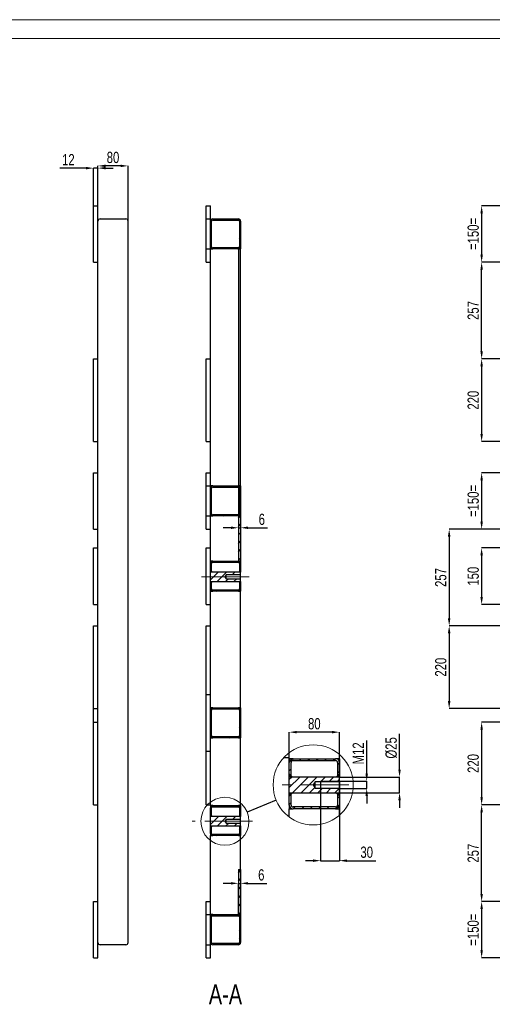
# Model space of a CAD drawing. Header units: millimetres. Extents: x 0 to 841, y 0 to 594.
# Tile 22 of 25: x 293 to 419, y 332 to 594. Entities that reach past the tile are written whole.
import ezdxf

# ---------------------------------------------------------------- set-up
doc = ezdxf.new("R2010")
doc.units = ezdxf.units.MM
doc.header["$PDSIZE"] = -1
doc.linetypes.add('CENTERX2', pattern=[20.32, 12.7, -2.54, 2.54, -2.54])
for name, color, linetype in [('COTES', 1, 'Continuous'), ('NOTES', 6, 'Continuous'), ('TRAIT-FINS', 9, 'Continuous'), ('TRAIT-MIXTES', 3, 'CENTERX2')]:
    doc.layers.add(name, color=color, linetype=linetype)
doc.layers.add('TRAIT-FORT', color=4, linetype='Continuous', lineweight=25)
doc.styles.add('SLDTEXTSTYLE0', font='TXT', dxfattribs={"width": 0.75})
doc.dimstyles.new('SLDDIMSTYLE12', dxfattribs={"dimtxt": 3, "dimasz": 2, "dimexe": 0, "dimexo": 0.0625, "dimgap": 0.75, "dimtad": 1, "dimdec": 0, "dimlfac": 6, "dimrnd": 1e-09, "dimzin": 12, "dimdsep": 46, "dimtxsty": 'SLDTEXTSTYLE0', "dimsah": 1, "dimcen": 0.09, "dimadec": 0, "dimazin": 3, "dimtfac": 1, "dimtdec": 0, "dimtofl": 0, "dimtmove": 0, "dimatfit": 3, "dimfxl": 1, "dimfrac": 2, "dimtolj": 1, "dimtzin": 12, "dimarcsym": 0})
doc.dimstyles.new('SLDDIMSTYLE13', dxfattribs={"dimtxt": 3, "dimasz": 2, "dimexe": 0, "dimexo": 0.0625, "dimgap": 0.75, "dimtad": 1, "dimdec": 0, "dimlfac": 6, "dimrnd": 1e-09, "dimzin": 12, "dimdsep": 46, "dimtxsty": 'SLDTEXTSTYLE0', "dimsah": 1, "dimcen": 0.09, "dimadec": 0, "dimazin": 3, "dimtfac": 1, "dimtdec": 0, "dimtmove": 0, "dimatfit": 0, "dimfxl": 1, "dimfrac": 2, "dimtolj": 1, "dimtzin": 12, "dimarcsym": 0})
doc.dimstyles.new('SLDDIMSTYLE2', dxfattribs={"dimtxt": 3, "dimasz": 2, "dimexe": 0, "dimexo": 0.0625, "dimgap": 0.75, "dimtad": 1, "dimdec": 0, "dimlfac": 10, "dimrnd": 1e-09, "dimzin": 12, "dimdsep": 46, "dimtxsty": 'SLDTEXTSTYLE0', "dimsah": 1, "dimcen": 0.09, "dimadec": 0, "dimazin": 3, "dimtfac": 1, "dimtdec": 0, "dimtofl": 0, "dimtmove": 0, "dimatfit": 3, "dimfxl": 1, "dimfrac": 2, "dimtolj": 1, "dimtzin": 12, "dimarcsym": 0})
doc.dimstyles.new('SLDDIMSTYLE3', dxfattribs={"dimtxt": 3, "dimasz": 2, "dimexe": 0, "dimexo": 0.0625, "dimgap": 0.75, "dimtad": 1, "dimdec": 0, "dimlfac": 10, "dimrnd": 1e-09, "dimzin": 12, "dimdsep": 46, "dimtxsty": 'SLDTEXTSTYLE0', "dimsah": 1, "dimcen": 0.09, "dimadec": 0, "dimazin": 3, "dimtfac": 1, "dimtdec": 0, "dimtmove": 0, "dimatfit": 0, "dimfxl": 1, "dimfrac": 2, "dimtolj": 1, "dimtzin": 12, "dimarcsym": 0})
doc.dimstyles.new('SLDDIMSTYLE9', dxfattribs={"dimtxt": 0.18, "dimasz": 2, "dimexe": 0, "dimexo": 0.0625, "dimgap": 0, "dimtad": 0, "dimtih": 1, "dimtoh": 1, "dimdec": 0, "dimrnd": 1e-09, "dimzin": 0, "dimdsep": 46, "dimtxsty": 'Standard', "dimblk1": 'NONE', "dimblk2": 'NONE', "dimsah": 1, "dimcen": 0.09, "dimadec": 0, "dimazin": 0, "dimtfac": 2, "dimtdec": 0, "dimtofl": 0, "dimtmove": 0, "dimatfit": 3, "dimldrblk": 'NONE', "dimfxl": 1, "dimfrac": 2, "dimtolj": 1, "dimtzin": 0, "dimarcsym": 0})

# ---------------------------------------------------------------- blocks, each defined once
blk = doc.blocks.new('_D_10')
at = {"layer": 'COTES', "color": 0, "lineweight": -2, "transparency": 16777216}
for p, q in [((452.12, 544.53), (416.18, 544.53)), ((416.18, 542.53), (416.18, 531.53)), ((452.12, 529.53), (416.18, 529.53))]:
    blk.add_line(p, q, dxfattribs=at)
at = {"layer": 'COTES', "color": 0, "transparency": 16777216}
for points in [[(415.85, 542.53), (416.52, 542.53), (416.18, 544.53)], [(415.85, 531.53), (416.52, 531.53), (416.18, 529.53)]]:
    blk.add_solid(points, dxfattribs=at)
at = {"layer": 'Defpoints', "color": 0, "transparency": 16777216}
for p in [(452.18, 544.53), (416.18, 529.53), (452.18, 529.53)]:
    blk.add_point(p, dxfattribs=at)
at = {"layer": 'COTES', "color": 0, "transparency": 16777216, "insert": (412.43, 537.03), "char_height": 3, "attachment_point": 2, "rotation": 90, "style": 'SLDTEXTSTYLE0'}
blk.add_mtext('\\A1;=150=', dxfattribs=at)
blk = doc.blocks.new('_D_11')
at = {"layer": 'COTES', "color": 0, "lineweight": -2, "transparency": 16777216}
for p, q in [((452.12, 529.53), (416.18, 529.53)), ((416.18, 505.83), (416.18, 527.53)), ((455.62, 503.83), (416.18, 503.83))]:
    blk.add_line(p, q, dxfattribs=at)
at = {"layer": 'COTES', "color": 0, "transparency": 16777216}
for points in [[(415.85, 527.53), (416.52, 527.53), (416.18, 529.53)], [(415.85, 505.83), (416.52, 505.83), (416.18, 503.83)]]:
    blk.add_solid(points, dxfattribs=at)
at = {"layer": 'Defpoints', "color": 0, "transparency": 16777216}
for p in [(416.18, 529.53), (452.18, 529.53), (455.68, 503.83)]:
    blk.add_point(p, dxfattribs=at)
at = {"layer": 'COTES', "color": 0, "transparency": 16777216, "insert": (412.43, 516.68), "char_height": 3, "attachment_point": 2, "rotation": 90, "style": 'SLDTEXTSTYLE0'}
blk.add_mtext('\\A1;257', dxfattribs=at)
blk = doc.blocks.new('_D_12')
at = {"layer": 'COTES', "color": 0, "lineweight": -2, "transparency": 16777216}
for p, q in [((455.62, 503.83), (416.18, 503.83)), ((416.18, 501.83), (416.18, 483.83)), ((455.62, 481.83), (416.18, 481.83))]:
    blk.add_line(p, q, dxfattribs=at)
at = {"layer": 'COTES', "color": 0, "transparency": 16777216}
for points in [[(415.85, 501.83), (416.52, 501.83), (416.18, 503.83)], [(415.85, 483.83), (416.52, 483.83), (416.18, 481.83)]]:
    blk.add_solid(points, dxfattribs=at)
at = {"layer": 'Defpoints', "color": 0, "transparency": 16777216}
for p in [(455.68, 503.83), (416.18, 481.83), (455.68, 481.83)]:
    blk.add_point(p, dxfattribs=at)
at = {"layer": 'COTES', "color": 0, "transparency": 16777216, "insert": (412.43, 492.83), "char_height": 3, "attachment_point": 2, "rotation": 90, "style": 'SLDTEXTSTYLE0'}
blk.add_mtext('\\A1;220', dxfattribs=at)
blk = doc.blocks.new('_D_13')
at = {"layer": 'COTES', "color": 0, "lineweight": -2, "transparency": 16777216}
for p, q in [((621.12, 359.53), (416.18, 359.53)), ((416.18, 357.53), (416.18, 346.53)), ((621.12, 344.53), (416.18, 344.53))]:
    blk.add_line(p, q, dxfattribs=at)
at = {"layer": 'COTES', "color": 0, "transparency": 16777216}
for points in [[(415.85, 357.53), (416.52, 357.53), (416.18, 359.53)], [(415.85, 346.53), (416.52, 346.53), (416.18, 344.53)]]:
    blk.add_solid(points, dxfattribs=at)
at = {"layer": 'Defpoints', "color": 0, "transparency": 16777216}
for p in [(621.18, 359.53), (416.18, 344.53), (621.18, 344.53)]:
    blk.add_point(p, dxfattribs=at)
at = {"layer": 'COTES', "color": 0, "transparency": 16777216, "insert": (412.43, 352.03), "char_height": 3, "attachment_point": 2, "rotation": 90, "style": 'SLDTEXTSTYLE0'}
blk.add_mtext('\\A1;=150=', dxfattribs=at)
blk = doc.blocks.new('_D_14')
at = {"layer": 'COTES', "color": 0, "lineweight": -2, "transparency": 16777216}
for p, q in [((455.62, 407.23), (416.18, 407.23)), ((416.18, 405.23), (416.18, 387.23)), ((455.62, 385.23), (416.18, 385.23))]:
    blk.add_line(p, q, dxfattribs=at)
at = {"layer": 'COTES', "color": 0, "transparency": 16777216}
for points in [[(415.85, 405.23), (416.52, 405.23), (416.18, 407.23)], [(415.85, 387.23), (416.52, 387.23), (416.18, 385.23)]]:
    blk.add_solid(points, dxfattribs=at)
at = {"layer": 'Defpoints', "color": 0, "transparency": 16777216}
for p in [(455.68, 407.23), (416.18, 385.23), (455.68, 385.23)]:
    blk.add_point(p, dxfattribs=at)
at = {"layer": 'COTES', "color": 0, "transparency": 16777216, "insert": (412.43, 396.23), "char_height": 3, "attachment_point": 2, "rotation": 90, "style": 'SLDTEXTSTYLE0'}
blk.add_mtext('\\A1;220', dxfattribs=at)
blk = doc.blocks.new('_D_15')
at = {"layer": 'COTES', "color": 0, "lineweight": -2, "transparency": 16777216}
for p, q in [((455.62, 385.23), (416.18, 385.23)), ((416.18, 361.53), (416.18, 383.23)), ((452.12, 359.53), (416.18, 359.53))]:
    blk.add_line(p, q, dxfattribs=at)
at = {"layer": 'COTES', "color": 0, "transparency": 16777216}
for points in [[(415.85, 383.23), (416.52, 383.23), (416.18, 385.23)], [(415.85, 361.53), (416.52, 361.53), (416.18, 359.53)]]:
    blk.add_solid(points, dxfattribs=at)
at = {"layer": 'Defpoints', "color": 0, "transparency": 16777216}
for p in [(416.18, 385.23), (455.68, 385.23), (452.18, 359.53)]:
    blk.add_point(p, dxfattribs=at)
at = {"layer": 'COTES', "color": 0, "transparency": 16777216, "insert": (412.43, 372.38), "char_height": 3, "attachment_point": 2, "rotation": 90, "style": 'SLDTEXTSTYLE0'}
blk.add_mtext('\\A1;257', dxfattribs=at)
blk = doc.blocks.new('_D_21')
at = {"layer": 'COTES', "color": 0, "lineweight": -2, "transparency": 16777216}
for p, q in [((621.12, 473.53), (416.18, 473.53)), ((416.18, 471.53), (416.18, 460.53)), ((621.12, 458.53), (416.18, 458.53))]:
    blk.add_line(p, q, dxfattribs=at)
at = {"layer": 'COTES', "color": 0, "transparency": 16777216}
for points in [[(415.85, 471.53), (416.52, 471.53), (416.18, 473.53)], [(415.85, 460.53), (416.52, 460.53), (416.18, 458.53)]]:
    blk.add_solid(points, dxfattribs=at)
at = {"layer": 'Defpoints', "color": 0, "transparency": 16777216}
for p in [(621.18, 473.53), (416.18, 458.53), (621.18, 458.53)]:
    blk.add_point(p, dxfattribs=at)
at = {"layer": 'COTES', "color": 0, "transparency": 16777216, "insert": (412.43, 466.03), "char_height": 3, "attachment_point": 2, "rotation": 90, "style": 'SLDTEXTSTYLE0'}
blk.add_mtext('\\A1;=150=', dxfattribs=at)
blk = doc.blocks.new('_D_22')
at = {"layer": 'COTES', "color": 0, "lineweight": -2, "transparency": 16777216}
for p, q in [((596.12, 453.53), (416.18, 453.53)), ((416.18, 451.53), (416.18, 440.53)), ((596.12, 438.53), (416.18, 438.53))]:
    blk.add_line(p, q, dxfattribs=at)
at = {"layer": 'COTES', "color": 0, "transparency": 16777216}
for points in [[(415.85, 451.53), (416.52, 451.53), (416.18, 453.53)], [(415.85, 440.53), (416.52, 440.53), (416.18, 438.53)]]:
    blk.add_solid(points, dxfattribs=at)
at = {"layer": 'Defpoints', "color": 0, "transparency": 16777216}
for p in [(596.18, 453.53), (416.18, 438.53), (596.18, 438.53)]:
    blk.add_point(p, dxfattribs=at)
at = {"layer": 'COTES', "color": 0, "transparency": 16777216, "insert": (412.43, 446.03), "char_height": 3, "attachment_point": 2, "rotation": 90, "style": 'SLDTEXTSTYLE0'}
blk.add_mtext('\\A1;150', dxfattribs=at)
blk = doc.blocks.new('_D_32')
at = {"layer": 'COTES', "color": 0, "lineweight": -2, "transparency": 16777216}
for p, q in [((452.12, 458.53), (407.55, 458.53)), ((407.55, 456.53), (407.55, 434.83)), ((455.62, 432.83), (407.55, 432.83))]:
    blk.add_line(p, q, dxfattribs=at)
at = {"layer": 'COTES', "color": 0, "transparency": 16777216}
for points in [[(407.21, 456.53), (407.88, 456.53), (407.55, 458.53)], [(407.21, 434.83), (407.88, 434.83), (407.55, 432.83)]]:
    blk.add_solid(points, dxfattribs=at)
at = {"layer": 'Defpoints', "color": 0, "transparency": 16777216}
for p in [(452.18, 458.53), (407.55, 432.83), (455.68, 432.83)]:
    blk.add_point(p, dxfattribs=at)
at = {"layer": 'COTES', "color": 0, "transparency": 16777216, "insert": (403.8, 445.68), "char_height": 3, "attachment_point": 2, "rotation": 90, "style": 'SLDTEXTSTYLE0'}
blk.add_mtext('\\A1;257', dxfattribs=at)
blk = doc.blocks.new('_D_33')
at = {"layer": 'COTES', "color": 0, "lineweight": -2, "transparency": 16777216}
for p, q in [((455.62, 432.83), (407.55, 432.83)), ((407.55, 430.83), (407.55, 412.83)), ((455.62, 410.83), (407.55, 410.83))]:
    blk.add_line(p, q, dxfattribs=at)
at = {"layer": 'COTES', "color": 0, "transparency": 16777216}
for points in [[(407.21, 430.83), (407.88, 430.83), (407.55, 432.83)], [(407.21, 412.83), (407.88, 412.83), (407.55, 410.83)]]:
    blk.add_solid(points, dxfattribs=at)
at = {"layer": 'Defpoints', "color": 0, "transparency": 16777216}
for p in [(455.68, 432.83), (407.55, 410.83), (455.68, 410.83)]:
    blk.add_point(p, dxfattribs=at)
at = {"layer": 'COTES', "color": 0, "transparency": 16777216, "insert": (403.8, 421.83), "char_height": 3, "attachment_point": 2, "rotation": 90, "style": 'SLDTEXTSTYLE0'}
blk.add_mtext('\\A1;220', dxfattribs=at)
blk = doc.blocks.new('_D_51')
at = {"layer": 'COTES', "color": 0, "lineweight": -2, "transparency": 16777216}
for p, q in [((310.93, 554.53), (304, 554.53)), ((312.93, 544.6), (312.93, 554.53)), ((314.13, 554.53), (312.93, 554.53)), ((314.13, 544.6), (314.13, 554.53)), ((316.13, 554.53), (318.13, 554.53))]:
    blk.add_line(p, q, dxfattribs=at)
at = {"layer": 'COTES', "color": 0, "transparency": 16777216}
for points in [[(310.93, 554.87), (310.93, 554.2), (312.93, 554.53)], [(316.13, 554.87), (316.13, 554.2), (314.13, 554.53)]]:
    blk.add_solid(points, dxfattribs=at)
at = {"layer": 'Defpoints', "color": 0, "transparency": 16777216}
for p in [(312.93, 554.53), (312.93, 544.53), (314.13, 544.53)]:
    blk.add_point(p, dxfattribs=at)
at = {"layer": 'COTES', "color": 0, "transparency": 16777216, "insert": (306.25, 558.28), "char_height": 3, "attachment_point": 2, "style": 'SLDTEXTSTYLE0'}
blk.add_mtext('\\A1;12', dxfattribs=at)
blk = doc.blocks.new('_D_52')
at = {"layer": 'COTES', "color": 0, "lineweight": -2, "transparency": 16777216}
for p, q in [((314.13, 544.6), (314.13, 555.13)), ((320.13, 555.13), (316.13, 555.13)), ((322.13, 540.5), (322.13, 555.13))]:
    blk.add_line(p, q, dxfattribs=at)
at = {"layer": 'COTES', "color": 0, "transparency": 16777216}
for points in [[(316.13, 555.46), (316.13, 554.79), (314.13, 555.13)], [(320.13, 555.46), (320.13, 554.79), (322.13, 555.13)]]:
    blk.add_solid(points, dxfattribs=at)
at = {"layer": 'Defpoints', "color": 0, "transparency": 16777216}
for p in [(314.13, 555.13), (314.13, 544.53), (322.13, 540.43)]:
    blk.add_point(p, dxfattribs=at)
at = {"layer": 'COTES', "color": 0, "transparency": 16777216, "insert": (318.13, 558.88), "char_height": 3, "attachment_point": 2, "style": 'SLDTEXTSTYLE0'}
blk.add_mtext('\\A1;80', dxfattribs=at)
blk = doc.blocks.new('_D_102')
at = {"layer": 'COTES', "color": 0, "lineweight": -2, "transparency": 16777216}
for p, q in [((352.07, 367.97), (352.07, 364.35)), ((349.47, 364.35), (347.47, 364.35)), ((351.47, 356.1), (351.47, 364.35)), ((351.47, 364.35), (352.07, 364.35)), ((354.07, 364.35), (359.07, 364.35))]:
    blk.add_line(p, q, dxfattribs=at)
at = {"layer": 'COTES', "color": 0, "transparency": 16777216}
for points in [[(349.47, 364.68), (349.47, 364.02), (351.47, 364.35)], [(354.07, 364.68), (354.07, 364.02), (352.07, 364.35)]]:
    blk.add_solid(points, dxfattribs=at)
at = {"layer": 'Defpoints', "color": 0, "transparency": 16777216}
for p in [(352.07, 368.03), (352.07, 364.35), (351.47, 356.03)]:
    blk.add_point(p, dxfattribs=at)
at = {"layer": 'COTES', "color": 0, "transparency": 16777216, "insert": (357.57, 368.1), "char_height": 3, "attachment_point": 2, "style": 'SLDTEXTSTYLE0'}
blk.add_mtext('\\A1;6', dxfattribs=at)
blk = doc.blocks.new('_D_103')
at = {"layer": 'COTES', "color": 0, "lineweight": -2, "transparency": 16777216}
for p, q in [((351.47, 532.97), (351.47, 458.9)), ((352.07, 461.97), (352.07, 458.9)), ((349.47, 458.9), (347.47, 458.9)), ((351.47, 458.9), (352.07, 458.9)), ((354.07, 458.9), (359.21, 458.9))]:
    blk.add_line(p, q, dxfattribs=at)
at = {"layer": 'COTES', "color": 0, "transparency": 16777216}
for points in [[(349.47, 459.24), (349.47, 458.57), (351.47, 458.9)], [(354.07, 459.24), (354.07, 458.57), (352.07, 458.9)]]:
    blk.add_solid(points, dxfattribs=at)
at = {"layer": 'Defpoints', "color": 0, "transparency": 16777216}
for p in [(351.47, 533.03), (352.07, 462.03), (352.07, 458.9)]:
    blk.add_point(p, dxfattribs=at)
at = {"layer": 'COTES', "color": 0, "transparency": 16777216, "insert": (357.71, 462.65), "char_height": 3, "attachment_point": 2, "style": 'SLDTEXTSTYLE0'}
blk.add_mtext('\\A1;6', dxfattribs=at)
blk = doc.blocks.new('_None')
blk = doc.blocks.new('SW_HATCH_0')
at = {"layer": 'TRAIT-FINS', "color": 0}
for p, q in [((0, 8.98), (0.95, 9.93)), ((2.69, 9.43), (3.19, 9.93)), ((4.94, 9.43), (5.44, 9.93)), ((7.18, 9.43), (7.68, 9.93)), ((9.43, 9.43), (9.93, 9.93)), ((11.67, 9.43), (12.17, 9.93)), ((12.83, 8.34), (13.33, 8.84)), ((0, 6.74), (0.5, 7.24)), ((12.83, 6.1), (13.33, 6.6)), ((0, 4.49), (0.56, 5.05)), ((0, 2.25), (2.8, 5.05)), ((0.88, 0.88), (5.05, 5.05)), ((3.13, 0.88), (7.29, 5.05)), ((8.3, 3.81), (9.54, 5.05)), ((10.55, 3.81), (11.78, 5.05)), ((12.79, 3.81), (13.33, 4.35)), ((0, 0), (0.5, 0.5)), ((5.37, 0.88), (6.77, 2.28)), ((7.62, 0.88), (8.85, 2.11)), ((9.86, 0.88), (11.09, 2.11)), ((12.11, 0.88), (13.33, 2.11)), ((0, -2.25), (0.5, -1.75)), ((12.31, -3.41), (13.33, -2.38)), ((12.83, -0.64), (13.33, -0.14)), ((1.08, -3.41), (1.58, -2.91)), ((3.33, -3.41), (3.83, -2.91)), ((5.57, -3.41), (6.07, -2.91)), ((7.82, -3.41), (8.32, -2.91)), ((10.06, -3.41), (10.56, -2.91))]:
    blk.add_line(p, q, dxfattribs=at)
blk = doc.blocks.new('_D_126')
at = {"layer": 'COTES', "color": 0, "lineweight": -2, "transparency": 16777216}
for p, q in [((365.02, 392.68), (365.02, 404.55)), ((376.35, 404.55), (367.02, 404.55)), ((378.35, 392.68), (378.35, 404.55))]:
    blk.add_line(p, q, dxfattribs=at)
at = {"layer": 'COTES', "color": 0, "transparency": 16777216}
for points in [[(367.02, 404.89), (367.02, 404.22), (365.02, 404.55)], [(376.35, 404.89), (376.35, 404.22), (378.35, 404.55)]]:
    blk.add_solid(points, dxfattribs=at)
at = {"layer": 'Defpoints', "color": 0, "transparency": 16777216}
for p in [(365.02, 404.55), (365.02, 392.62), (378.35, 392.62)]:
    blk.add_point(p, dxfattribs=at)
at = {"layer": 'COTES', "color": 0, "transparency": 16777216, "insert": (371.68, 408.3), "char_height": 3, "attachment_point": 2, "style": 'SLDTEXTSTYLE0'}
blk.add_mtext('\\A1;80', dxfattribs=at)
blk = doc.blocks.new('_D_127')
at = {"layer": 'COTES', "color": 0, "lineweight": -2, "transparency": 16777216}
for p, q in [((394.35, 394.62), (394.35, 404.12)), ((378.41, 392.62), (394.35, 392.62)), ((394.35, 388.45), (394.35, 392.62)), ((378.41, 388.45), (394.35, 388.45)), ((394.35, 386.45), (394.35, 384.45))]:
    blk.add_line(p, q, dxfattribs=at)
at = {"layer": 'COTES', "color": 0, "transparency": 16777216}
for points in [[(394.02, 394.62), (394.68, 394.62), (394.35, 392.62)], [(394.02, 386.45), (394.68, 386.45), (394.35, 388.45)]]:
    blk.add_solid(points, dxfattribs=at)
at = {"layer": 'Defpoints', "color": 0, "transparency": 16777216}
for p in [(378.35, 392.62), (378.35, 388.45), (394.35, 388.45)]:
    blk.add_point(p, dxfattribs=at)
at = {"layer": 'COTES', "color": 0, "transparency": 16777216, "insert": (390.6, 400.37), "char_height": 3, "attachment_point": 2, "rotation": 90, "style": 'SLDTEXTSTYLE0'}
blk.add_mtext('\\A1;%%c25', dxfattribs=at)
blk = doc.blocks.new('_D_128')
at = {"layer": 'COTES', "color": 0, "lineweight": -2, "transparency": 16777216}
for p, q in [((385.61, 393.54), (385.61, 402.29)), ((378.41, 391.54), (385.61, 391.54)), ((385.61, 389.54), (385.61, 391.54)), ((378.41, 389.54), (385.61, 389.54)), ((385.61, 387.54), (385.61, 385.54))]:
    blk.add_line(p, q, dxfattribs=at)
at = {"layer": 'COTES', "color": 0, "transparency": 16777216}
for points in [[(385.27, 393.54), (385.94, 393.54), (385.61, 391.54)], [(385.27, 387.54), (385.94, 387.54), (385.61, 389.54)]]:
    blk.add_solid(points, dxfattribs=at)
at = {"layer": 'Defpoints', "color": 0, "transparency": 16777216}
for p in [(378.35, 391.54), (385.61, 391.54), (378.35, 389.54)]:
    blk.add_point(p, dxfattribs=at)
at = {"layer": 'COTES', "color": 0, "transparency": 16777216, "insert": (381.86, 398.91), "char_height": 3, "attachment_point": 2, "rotation": 90, "style": 'SLDTEXTSTYLE0'}
blk.add_mtext('\\A1;M12', dxfattribs=at)
blk = doc.blocks.new('_D_129')
at = {"layer": 'COTES', "color": 0, "lineweight": -2, "transparency": 16777216}
for p, q in [((373.35, 391.47), (373.35, 370.38)), ((378.35, 391.47), (378.35, 370.38)), ((371.35, 370.38), (369.35, 370.38)), ((373.35, 370.38), (378.35, 370.38)), ((380.35, 370.38), (388.04, 370.38))]:
    blk.add_line(p, q, dxfattribs=at)
at = {"layer": 'COTES', "color": 0, "transparency": 16777216}
for points in [[(371.35, 370.71), (371.35, 370.04), (373.35, 370.38)], [(380.35, 370.71), (380.35, 370.04), (378.35, 370.38)]]:
    blk.add_solid(points, dxfattribs=at)
at = {"layer": 'Defpoints', "color": 0, "transparency": 16777216}
for p in [(373.35, 391.54), (378.35, 391.54), (373.35, 370.38)]:
    blk.add_point(p, dxfattribs=at)
at = {"layer": 'COTES', "color": 0, "transparency": 16777216, "insert": (385.61, 374.13), "char_height": 3, "attachment_point": 2, "style": 'SLDTEXTSTYLE0'}
blk.add_mtext('\\A1;30', dxfattribs=at)

msp = doc.modelspace()

# ---------------------------------------------------------------- hatches: boundary and pattern name
at = {"layer": 'TRAIT-FINS'}
h = msp.add_hatch(dxfattribs=at)
h.set_pattern_fill('ANSI31', color=256, scale=0.5, angle=3e-322, style=0)
edge = h.paths.add_edge_path(flags=0)
edge.add_line((352.066, 533.633), (352.066, 540.433))
edge.add_arc((351.466, 540.433), 0.6, 0, 90)
edge.add_line((351.466, 541.033), (344.666, 541.033))
edge.add_arc((344.666, 540.433), 0.6, 90, 180)
edge.add_line((344.066, 540.433), (344.066, 533.633))
edge.add_arc((344.666, 533.633), 0.6, 180, 270)
edge.add_line((344.666, 533.033), (351.466, 533.033))
edge.add_arc((351.466, 533.633), 0.6, 270, 360)
edge = h.paths.add_edge_path(flags=0)
edge.add_arc((344.666, 540.433), 0.3, 90, 180, ccw=False)
edge.add_line((344.666, 540.733), (351.466, 540.733))
edge.add_arc((351.466, 540.433), 0.3, 0, 90, ccw=False)
edge.add_line((351.766, 540.433), (351.766, 533.633))
edge.add_arc((351.466, 533.633), 0.3, 270, 360, ccw=False)
edge.add_line((351.466, 533.333), (344.666, 533.333))
edge.add_arc((344.666, 533.633), 0.3, 180, 270, ccw=False)
edge.add_line((344.366, 533.633), (344.366, 540.433))
h = msp.add_hatch(dxfattribs=at)
h.set_pattern_fill('ANSI31', color=256, scale=0.5, angle=3e-322, style=0)
edge = h.paths.add_edge_path(flags=0)
edge.add_line((352.066, 462.633), (352.066, 469.433))
edge.add_arc((351.466, 469.433), 0.6, 0, 90)
edge.add_line((351.466, 470.033), (344.666, 470.033))
edge.add_arc((344.666, 469.433), 0.6, 90, 180)
edge.add_line((344.066, 469.433), (344.066, 462.633))
edge.add_arc((344.666, 462.633), 0.6, 180, 270)
edge.add_line((344.666, 462.033), (351.466, 462.033))
edge.add_arc((351.466, 462.633), 0.6, 270, 360)
edge = h.paths.add_edge_path(flags=0)
edge.add_arc((351.466, 462.633), 0.3, 270, 360, ccw=False)
edge.add_line((351.466, 462.333), (344.666, 462.333))
edge.add_arc((344.666, 462.633), 0.3, 180, 270, ccw=False)
edge.add_line((344.366, 462.633), (344.366, 469.433))
edge.add_arc((344.666, 469.433), 0.3, 90, 180, ccw=False)
edge.add_line((344.666, 469.733), (351.466, 469.733))
edge.add_arc((351.466, 469.433), 0.3, 0, 90, ccw=False)
edge.add_line((351.766, 469.433), (351.766, 462.633))
h = msp.add_hatch(dxfattribs=at)
h.set_pattern_fill('ANSI31', color=256, scale=0.5, angle=3e-322, style=0)
h.paths.add_polyline_path([(352.066, 462.033), (351.466, 462.033), (351.466, 450.033), (352.066, 450.033)], flags=0)
h = msp.add_hatch(dxfattribs=at)
h.set_pattern_fill('ANSI31', color=256, scale=0.5, angle=3e-322, style=0)
edge = h.paths.add_edge_path(flags=0)
edge.add_arc((344.666, 449.433), 0.6, 90, 180)
edge.add_line((344.066, 449.433), (344.066, 447.104))
edge.add_line((344.066, 447.104), (344.366, 447.104))
edge.add_line((344.366, 447.104), (344.366, 449.433))
edge.add_arc((344.666, 449.433), 0.3, 90, 180, ccw=False)
edge.add_line((344.666, 449.733), (351.466, 449.733))
edge.add_arc((351.466, 449.433), 0.3, 0, 90, ccw=False)
edge.add_line((351.766, 449.433), (351.766, 447.104))
edge.add_line((351.766, 447.104), (352.066, 447.104))
edge.add_line((352.066, 447.104), (352.066, 449.433))
edge.add_arc((351.466, 449.433), 0.6, 0, 90)
edge.add_line((351.466, 450.033), (344.666, 450.033))
h = msp.add_hatch(dxfattribs=at)
h.set_pattern_fill('ANSI31', color=256, scale=0.5, angle=3e-322, style=0)
h.paths.add_polyline_path([(352.066, 446.364), (352.066, 447.104), (344.066, 447.104), (344.066, 444.604), (352.066, 444.604), (352.066, 445.344), (348.191, 445.344), (347.884, 445.854), (348.191, 446.364)], flags=0)
h = msp.add_hatch(dxfattribs=at)
h.set_pattern_fill('ANSI31', color=256, scale=0.5, angle=3e-322, style=0)
edge = h.paths.add_edge_path(flags=0)
edge.add_line((351.766, 444.604), (351.766, 442.633))
edge.add_arc((351.466, 442.633), 0.3, 270, 360, ccw=False)
edge.add_line((351.466, 442.333), (344.666, 442.333))
edge.add_arc((344.666, 442.633), 0.3, 180, 270, ccw=False)
edge.add_line((344.366, 442.633), (344.366, 444.604))
edge.add_line((344.366, 444.604), (344.066, 444.604))
edge.add_line((344.066, 444.604), (344.066, 442.633))
edge.add_arc((344.666, 442.633), 0.6, 180, 270)
edge.add_line((344.666, 442.033), (351.466, 442.033))
edge.add_arc((351.466, 442.633), 0.6, 270, 360)
edge.add_line((352.066, 442.633), (352.066, 444.604))
edge.add_line((352.066, 444.604), (351.766, 444.604))
h = msp.add_hatch(dxfattribs=at)
h.set_pattern_fill('ANSI31', color=256, scale=0.5, angle=3e-322, style=0)
edge = h.paths.add_edge_path(flags=0)
edge.add_line((352.066, 403.633), (352.066, 410.433))
edge.add_arc((351.466, 410.433), 0.6, 0, 90)
edge.add_line((351.466, 411.033), (344.666, 411.033))
edge.add_arc((344.666, 410.433), 0.6, 90, 180)
edge.add_line((344.066, 410.433), (344.066, 403.633))
edge.add_arc((344.666, 403.633), 0.6, 180, 270)
edge.add_line((344.666, 403.033), (351.466, 403.033))
edge.add_arc((351.466, 403.633), 0.6, 270, 360)
edge = h.paths.add_edge_path(flags=0)
edge.add_arc((351.466, 403.633), 0.3, 270, 360, ccw=False)
edge.add_line((351.466, 403.333), (344.666, 403.333))
edge.add_arc((344.666, 403.633), 0.3, 180, 270, ccw=False)
edge.add_line((344.366, 403.633), (344.366, 410.433))
edge.add_arc((344.666, 410.433), 0.3, 90, 180, ccw=False)
edge.add_line((344.666, 410.733), (351.466, 410.733))
edge.add_arc((351.466, 410.433), 0.3, 0, 90, ccw=False)
edge.add_line((351.766, 410.433), (351.766, 403.633))
h = msp.add_hatch(dxfattribs=at)
h.set_pattern_fill('ANSI31', color=256, scale=0.5, angle=3e-322, style=0)
edge = h.paths.add_edge_path(flags=0)
edge.add_arc((344.666, 384.433), 0.6, 90, 180)
edge.add_line((344.066, 384.433), (344.066, 382.104))
edge.add_line((344.066, 382.104), (344.366, 382.104))
edge.add_line((344.366, 382.104), (344.366, 384.433))
edge.add_arc((344.666, 384.433), 0.3, 90, 180, ccw=False)
edge.add_line((344.666, 384.733), (351.466, 384.733))
edge.add_arc((351.466, 384.433), 0.3, 0, 90, ccw=False)
edge.add_line((351.766, 384.433), (351.766, 382.104))
edge.add_line((351.766, 382.104), (352.066, 382.104))
edge.add_line((352.066, 382.104), (352.066, 384.433))
edge.add_arc((351.466, 384.433), 0.6, 0, 90)
edge.add_line((351.466, 385.033), (344.666, 385.033))
h = msp.add_hatch(dxfattribs=at)
h.set_pattern_fill('ANSI31', color=256, scale=0.5, angle=3e-322, style=0)
h.paths.add_polyline_path([(352.066, 381.364), (352.066, 382.104), (344.066, 382.104), (344.066, 379.604), (352.066, 379.604), (352.066, 380.344), (348.191, 380.344), (347.884, 380.854), (348.191, 381.364)], flags=0)
h = msp.add_hatch(dxfattribs=at)
h.set_pattern_fill('ANSI31', color=256, scale=0.5, angle=3e-322, style=0)
edge = h.paths.add_edge_path(flags=0)
edge.add_line((351.766, 379.604), (351.766, 377.633))
edge.add_arc((351.466, 377.633), 0.3, 270, 360, ccw=False)
edge.add_line((351.466, 377.333), (344.666, 377.333))
edge.add_arc((344.666, 377.633), 0.3, 180, 270, ccw=False)
edge.add_line((344.366, 377.633), (344.366, 379.604))
edge.add_line((344.366, 379.604), (344.066, 379.604))
edge.add_line((344.066, 379.604), (344.066, 377.633))
edge.add_arc((344.666, 377.633), 0.6, 180, 270)
edge.add_line((344.666, 377.033), (351.466, 377.033))
edge.add_arc((351.466, 377.633), 0.6, 270, 360)
edge.add_line((352.066, 377.633), (352.066, 379.604))
edge.add_line((352.066, 379.604), (351.766, 379.604))
h = msp.add_hatch(dxfattribs=at)
h.set_pattern_fill('ANSI31', color=256, scale=0.5, angle=3e-322, style=0)
h.paths.add_polyline_path([(352.066, 368.033), (351.466, 368.033), (351.466, 356.033), (352.066, 356.033)], flags=0)
h = msp.add_hatch(dxfattribs=at)
h.set_pattern_fill('ANSI31', color=256, scale=0.5, angle=3e-322, style=0)
edge = h.paths.add_edge_path(flags=0)
edge.add_line((352.066, 348.633), (352.066, 355.433))
edge.add_arc((351.466, 355.433), 0.6, 0, 90)
edge.add_line((351.466, 356.033), (344.666, 356.033))
edge.add_arc((344.666, 355.433), 0.6, 90, 180)
edge.add_line((344.066, 355.433), (344.066, 348.633))
edge.add_arc((344.666, 348.633), 0.6, 180, 270)
edge.add_line((344.666, 348.033), (351.466, 348.033))
edge.add_arc((351.466, 348.633), 0.6, 270, 360)
edge = h.paths.add_edge_path(flags=0)
edge.add_arc((351.466, 348.633), 0.3, 270, 360, ccw=False)
edge.add_line((351.466, 348.333), (344.666, 348.333))
edge.add_arc((344.666, 348.633), 0.3, 180, 270, ccw=False)
edge.add_line((344.366, 348.633), (344.366, 355.433))
edge.add_arc((344.666, 355.433), 0.3, 90, 180, ccw=False)
edge.add_line((344.666, 355.733), (351.466, 355.733))
edge.add_arc((351.466, 355.433), 0.3, 0, 90, ccw=False)
edge.add_line((351.766, 355.433), (351.766, 348.633))

# ---------------------------------------------------------------- linework, layer by layer
at = {"lineweight": 18}
for p, q in [((841, 594), (0, 594)), ((836, 589), (5, 589))]:
    msp.add_line(p, q, dxfattribs=at)
for centre, radius in [((371.379, 390.535), 10.651), ((347.884, 380.854), 6.391)]:
    msp.add_circle(centre, radius, dxfattribs=at)
at = {"layer": 'TRAIT-FINS', "lineweight": 18}
for p, q in [((344.066, 447.604), (344.566, 447.104)), ((352.066, 447.604), (351.566, 447.104)), ((344.566, 444.604), (344.066, 444.104)), ((351.566, 444.604), (352.066, 444.104)), ((365.848, 392.619), (365.015, 393.452)), ((377.515, 392.619), (378.348, 393.452)), ((378.348, 391.535), (373.348, 391.535)), ((373.348, 391.535), (373.348, 389.535)), ((365.015, 387.619), (365.848, 388.452)), ((378.348, 389.535), (373.348, 389.535)), ((377.515, 388.452), (378.348, 387.619)), ((344.566, 382.104), (344.066, 382.604)), ((351.566, 382.104), (352.066, 382.604)), ((344.566, 379.604), (344.066, 379.104)), ((351.566, 379.604), (352.066, 379.104))]:
    msp.add_line(p, q, dxfattribs=at)
for points in [[(344.066, 447.604), (344.066, 447.104), (344.566, 447.104)], [(352.066, 447.604), (352.066, 447.104), (351.566, 447.104)], [(344.566, 444.604), (344.066, 444.604), (344.066, 444.104)], [(351.566, 444.604), (352.066, 444.604), (352.066, 444.104)], [(365.848, 392.619), (365.015, 392.619), (365.015, 393.452)], [(377.515, 392.619), (378.348, 392.619), (378.348, 393.452)], [(365.015, 387.619), (365.015, 388.452), (365.848, 388.452)], [(377.515, 388.452), (378.348, 388.452), (378.348, 387.619)], [(344.566, 382.104), (344.066, 382.104), (344.066, 382.604)], [(351.566, 382.104), (352.066, 382.104), (352.066, 382.604)], [(344.566, 379.604), (344.066, 379.604), (344.066, 379.104)], [(351.566, 379.604), (352.066, 379.604), (352.066, 379.104)]]:
    msp.add_solid(points, dxfattribs=at)
at = {"layer": 'TRAIT-FORT', "lineweight": 25}
for p, q in [((312.931, 544.533), (314.131, 544.533)), ((312.931, 529.533), (312.931, 544.533)), ((314.131, 529.533), (314.131, 544.533)), ((342.866, 541.033), (342.866, 544.533)), ((342.866, 544.533), (344.066, 544.533)), ((344.066, 541.033), (344.066, 544.533)), ((314.731, 541.033), (321.531, 541.033)), ((322.131, 348.633), (322.131, 540.433)), ((342.866, 533.033), (342.866, 541.033)), ((342.866, 541.033), (344.066, 541.033)), ((344.066, 540.433), (344.066, 541.033)), ((344.066, 533.633), (344.066, 540.433)), ((344.366, 533.633), (344.366, 540.433)), ((344.666, 541.033), (351.466, 541.033)), ((344.666, 540.733), (351.466, 540.733)), ((351.766, 540.433), (351.766, 533.633)), ((352.066, 540.433), (352.066, 533.633)), ((342.866, 529.533), (342.866, 533.033)), ((342.866, 533.033), (344.066, 533.033)), ((344.066, 533.033), (344.066, 533.633)), ((344.066, 470.033), (344.066, 533.033)), ((344.066, 533.033), (344.666, 533.033)), ((351.466, 533.333), (344.666, 533.333)), ((351.466, 533.033), (344.666, 533.033)), ((351.466, 533.033), (352.066, 533.033)), ((352.066, 533.633), (352.066, 533.033)), ((352.066, 470.033), (352.066, 533.033)), ((312.931, 529.533), (314.131, 529.533)), ((314.131, 503.833), (314.131, 529.533)), ((342.866, 529.533), (344.066, 529.533)), ((312.931, 481.833), (312.931, 503.833)), ((312.931, 503.833), (314.131, 503.833)), ((314.131, 481.833), (314.131, 503.833)), ((342.866, 503.833), (344.066, 503.833)), ((342.866, 481.833), (342.866, 503.833)), ((312.931, 481.833), (314.131, 481.833)), ((314.131, 473.533), (314.131, 481.833)), ((342.866, 481.833), (344.066, 481.833)), ((312.931, 473.533), (314.131, 473.533)), ((312.931, 458.533), (312.931, 473.533)), ((314.131, 458.533), (314.131, 473.533)), ((342.866, 470.033), (342.866, 473.533)), ((342.866, 473.533), (344.066, 473.533)), ((342.866, 470.033), (344.066, 470.033)), ((342.866, 462.033), (342.866, 470.033)), ((344.066, 469.433), (344.066, 470.033)), ((344.666, 470.033), (344.066, 470.033)), ((344.066, 462.633), (344.066, 469.433)), ((344.366, 462.633), (344.366, 469.433)), ((344.666, 470.033), (351.466, 470.033)), ((344.666, 469.733), (351.466, 469.733)), ((352.066, 470.033), (351.466, 470.033)), ((351.766, 469.433), (351.766, 462.633)), ((352.066, 470.033), (352.066, 469.433)), ((352.066, 469.433), (352.066, 462.633)), ((342.866, 458.533), (342.866, 462.033)), ((342.866, 462.033), (344.066, 462.033)), ((344.066, 462.033), (344.066, 462.633)), ((344.066, 453.533), (344.066, 462.033)), ((344.066, 462.033), (344.666, 462.033)), ((351.466, 462.333), (344.666, 462.333)), ((351.466, 462.033), (344.666, 462.033)), ((351.466, 462.033), (351.466, 450.033)), ((351.466, 462.033), (352.066, 462.033)), ((352.066, 462.633), (352.066, 462.033)), ((352.066, 462.033), (352.066, 450.033)), ((312.931, 458.533), (314.131, 458.533)), ((314.131, 432.833), (314.131, 458.533)), ((342.866, 458.533), (344.066, 458.533)), ((312.931, 438.533), (312.931, 453.533)), ((312.931, 453.533), (314.131, 453.533)), ((342.866, 453.533), (344.066, 453.533)), ((342.866, 438.533), (342.866, 453.533)), ((344.066, 449.433), (344.066, 453.533)), ((344.666, 450.033), (344.066, 450.033)), ((344.066, 447.104), (344.066, 449.433)), ((344.366, 447.104), (344.366, 449.433)), ((344.666, 450.033), (351.466, 450.033)), ((344.666, 449.733), (351.466, 449.733)), ((352.066, 450.033), (351.466, 450.033)), ((351.766, 449.433), (351.766, 447.104)), ((352.066, 450.033), (352.066, 449.433)), ((352.066, 449.433), (352.066, 447.104)), ((352.066, 447.104), (344.066, 447.104)), ((344.066, 444.604), (344.066, 447.104)), ((344.366, 447.104), (344.066, 447.104)), ((348.191, 446.364), (347.884, 445.854)), ((347.884, 445.854), (348.191, 445.344)), ((348.191, 445.344), (348.191, 446.364)), ((352.066, 446.364), (348.191, 446.364)), ((348.191, 445.344), (352.066, 445.344)), ((352.066, 447.104), (351.766, 447.104)), ((352.066, 446.364), (352.066, 447.104)), ((352.066, 445.344), (352.066, 446.364)), ((352.066, 444.604), (352.066, 445.344)), ((344.066, 444.604), (352.066, 444.604)), ((344.066, 442.633), (344.066, 444.604)), ((344.066, 444.604), (344.366, 444.604)), ((344.066, 438.533), (344.066, 442.633)), ((344.366, 442.633), (344.366, 444.604)), ((351.766, 444.604), (352.066, 444.604)), ((351.766, 444.604), (351.766, 442.633)), ((352.066, 444.604), (352.066, 442.633)), ((352.066, 442.633), (352.066, 442.033)), ((344.066, 442.033), (344.666, 442.033)), ((351.466, 442.333), (344.666, 442.333)), ((351.466, 442.033), (344.666, 442.033)), ((351.466, 442.033), (352.066, 442.033)), ((352.066, 411.033), (352.066, 442.033)), ((312.931, 438.533), (314.131, 438.533)), ((342.866, 438.533), (344.066, 438.533)), ((344.066, 414.533), (344.066, 438.533)), ((312.931, 410.833), (312.931, 432.833)), ((312.931, 432.833), (314.131, 432.833)), ((314.131, 410.833), (314.131, 432.833)), ((342.866, 414.533), (342.866, 432.833)), ((342.866, 432.833), (344.066, 432.833)), ((342.866, 399.533), (342.866, 414.533)), ((342.866, 414.533), (344.066, 414.533)), ((344.066, 410.433), (344.066, 414.533)), ((312.931, 407.233), (312.931, 410.833)), ((312.931, 410.833), (314.131, 410.833)), ((314.131, 407.233), (314.131, 410.833)), ((344.666, 411.033), (344.066, 411.033)), ((344.066, 403.633), (344.066, 410.433)), ((344.366, 403.633), (344.366, 410.433)), ((344.666, 411.033), (351.466, 411.033)), ((344.666, 410.733), (351.466, 410.733)), ((352.066, 411.033), (351.466, 411.033)), ((351.766, 410.433), (351.766, 403.633)), ((352.066, 411.033), (352.066, 410.433)), ((352.066, 410.433), (352.066, 403.633)), ((312.931, 385.233), (312.931, 407.233)), ((312.931, 407.233), (314.131, 407.233)), ((314.131, 385.233), (314.131, 407.233)), ((344.066, 399.533), (344.066, 403.633)), ((351.466, 403.333), (344.666, 403.333)), ((352.066, 403.633), (352.066, 403.033)), ((344.066, 403.033), (344.666, 403.033)), ((351.466, 403.033), (344.666, 403.033)), ((351.466, 403.033), (352.066, 403.033)), ((352.066, 385.033), (352.066, 403.033)), ((342.866, 399.533), (344.066, 399.533)), ((342.866, 385.233), (342.866, 399.533)), ((344.066, 385.033), (344.066, 399.533)), ((365.015, 397.499), (365.015, 399.076)), ((378.348, 397.499), (378.348, 398.59)), ((363.621, 397.833), (365.015, 397.833)), ((365.015, 397.499), (365.015, 396.499)), ((366.015, 397.499), (365.015, 397.499)), ((365.015, 392.619), (365.015, 396.499)), ((365.515, 392.619), (365.515, 396.499)), ((366.015, 397.499), (377.348, 397.499)), ((366.015, 396.999), (377.348, 396.999)), ((378.348, 397.499), (377.348, 397.499)), ((377.848, 396.499), (377.848, 392.619)), ((378.348, 397.499), (378.348, 396.499)), ((378.348, 396.499), (378.348, 392.619)), ((378.348, 392.619), (365.015, 392.619)), ((365.015, 388.452), (365.015, 392.619)), ((365.515, 392.619), (365.015, 392.619)), ((371.89, 391.385), (371.379, 390.535)), ((371.379, 390.535), (371.89, 389.685)), ((371.89, 389.685), (371.89, 391.385)), ((378.348, 391.385), (371.89, 391.385)), ((378.348, 392.619), (377.848, 392.619)), ((378.348, 391.385), (378.348, 392.619)), ((378.348, 389.685), (378.348, 391.385)), ((365.015, 388.452), (378.348, 388.452)), ((365.015, 388.452), (365.515, 388.452)), ((365.015, 385.166), (365.015, 388.452)), ((365.515, 385.166), (365.515, 388.452)), ((371.89, 389.685), (378.348, 389.685)), ((377.848, 388.452), (378.348, 388.452)), ((377.848, 388.452), (377.848, 385.166)), ((378.348, 388.452), (378.348, 389.685)), ((378.348, 388.452), (378.348, 385.166)), ((312.931, 385.233), (314.131, 385.233)), ((314.131, 359.533), (314.131, 385.233)), ((342.866, 385.233), (344.066, 385.233)), ((344.066, 385.033), (344.066, 384.433)), ((344.666, 385.033), (344.066, 385.033)), ((344.666, 385.033), (351.466, 385.033)), ((352.066, 385.033), (351.466, 385.033)), ((352.066, 385.033), (352.066, 384.433)), ((365.015, 385.166), (365.015, 384.166)), ((378.348, 385.166), (378.348, 384.166)), ((344.066, 382.104), (344.066, 384.433)), ((344.366, 382.104), (344.366, 384.433)), ((344.666, 384.733), (351.466, 384.733)), ((351.766, 384.433), (351.766, 382.104)), ((352.066, 384.433), (352.066, 382.104)), ((365.015, 381.994), (365.015, 384.166)), ((365.015, 384.166), (366.015, 384.166)), ((377.348, 384.666), (366.015, 384.666)), ((377.348, 384.166), (366.015, 384.166)), ((377.348, 384.166), (378.348, 384.166)), ((378.348, 382.48), (378.348, 384.166)), ((352.066, 382.104), (344.066, 382.104)), ((344.066, 379.604), (344.066, 382.104)), ((344.366, 382.104), (344.066, 382.104)), ((348.191, 381.364), (347.884, 380.854)), ((347.884, 380.854), (348.191, 380.344)), ((348.191, 380.344), (348.191, 381.364)), ((352.066, 381.364), (348.191, 381.364)), ((348.191, 380.344), (352.066, 380.344)), ((352.066, 382.104), (351.766, 382.104)), ((352.066, 381.364), (352.066, 382.104)), ((352.066, 380.344), (352.066, 381.364)), ((352.066, 379.604), (352.066, 380.344)), ((344.066, 379.604), (352.066, 379.604)), ((344.066, 379.604), (344.366, 379.604)), ((344.066, 377.633), (344.066, 379.604)), ((344.066, 377.633), (344.066, 377.033)), ((344.066, 356.033), (344.066, 377.033)), ((344.066, 377.033), (344.666, 377.033)), ((344.366, 377.633), (344.366, 379.604)), ((351.466, 377.333), (344.666, 377.333)), ((351.466, 377.033), (344.666, 377.033)), ((351.466, 377.033), (352.066, 377.033)), ((351.766, 379.604), (352.066, 379.604)), ((351.766, 379.604), (351.766, 377.633)), ((352.066, 379.604), (352.066, 377.633)), ((352.066, 377.633), (352.066, 377.033)), ((352.066, 368.033), (352.066, 377.033)), ((351.466, 368.033), (351.466, 356.033)), ((351.466, 368.033), (352.066, 368.033)), ((352.066, 368.033), (352.066, 356.033)), ((312.931, 344.533), (312.931, 359.533)), ((312.931, 359.533), (314.131, 359.533)), ((314.131, 344.533), (314.131, 359.533)), ((342.866, 356.033), (342.866, 359.533)), ((342.866, 359.533), (344.066, 359.533)), ((342.866, 348.033), (342.866, 356.033)), ((342.866, 356.033), (344.066, 356.033)), ((344.666, 356.033), (344.066, 356.033)), ((344.066, 355.433), (344.066, 356.033)), ((344.066, 348.633), (344.066, 355.433)), ((344.366, 348.633), (344.366, 355.433)), ((344.666, 356.033), (351.466, 356.033)), ((344.666, 355.733), (351.466, 355.733)), ((352.066, 356.033), (351.466, 356.033)), ((351.766, 355.433), (351.766, 348.633)), ((352.066, 356.033), (352.066, 355.433)), ((352.066, 355.433), (352.066, 348.633)), ((344.066, 348.033), (344.066, 348.633)), ((351.466, 348.333), (344.666, 348.333)), ((321.531, 348.033), (314.731, 348.033)), ((342.866, 344.533), (342.866, 348.033)), ((342.866, 348.033), (344.066, 348.033)), ((344.066, 344.533), (344.066, 348.033)), ((351.466, 348.033), (344.666, 348.033)), ((312.931, 344.533), (314.131, 344.533)), ((342.866, 344.533), (344.066, 344.533))]:
    msp.add_line(p, q, dxfattribs=at)
for centre, radius, start, end in [((314.731, 540.433), 0.6, 90, 180), ((321.531, 540.433), 0.6, 0, 90), ((344.666, 540.433), 0.6, 90, 180), ((344.666, 540.433), 0.3, 90, 180), ((351.466, 540.433), 0.6, 0, 90), ((351.466, 540.433), 0.3, 0, 90), ((344.666, 533.633), 0.6, 180, 270), ((344.666, 533.633), 0.3, 180, 270), ((351.466, 533.633), 0.3, 270, 0), ((351.466, 533.633), 0.6, 270, 0), ((344.666, 469.433), 0.6, 90, 180), ((344.666, 469.433), 0.3, 90, 180), ((351.466, 469.433), 0.6, 0, 90), ((351.466, 469.433), 0.3, 0, 90), ((344.666, 462.633), 0.6, 180, 270), ((344.666, 462.633), 0.3, 180, 270), ((351.466, 462.633), 0.6, 270, 0), ((351.466, 462.633), 0.3, 270, 0), ((344.666, 449.433), 0.6, 90, 180), ((344.666, 449.433), 0.3, 90, 180), ((351.466, 449.433), 0.6, 0, 90), ((351.466, 449.433), 0.3, 0, 90), ((344.666, 442.633), 0.6, 180, 270), ((344.666, 442.633), 0.3, 180, 270), ((351.466, 442.633), 0.6, 270, 0), ((351.466, 442.633), 0.3, 270, 0), ((344.666, 410.433), 0.6, 90, 180), ((344.666, 410.433), 0.3, 90, 180), ((351.466, 410.433), 0.6, 0, 90), ((351.466, 410.433), 0.3, 0, 90), ((344.666, 403.633), 0.6, 180, 270), ((344.666, 403.633), 0.3, 180, 270), ((351.466, 403.633), 0.3, 270, 0), ((351.466, 403.633), 0.6, 270, 0), ((366.015, 396.499), 1, 89.99944, 180.00038), ((366.015, 396.499), 0.5, 90.00038, 180.00004), ((377.348, 396.499), 1, 359.99962, 90.00056), ((377.348, 396.499), 0.5, 0.00002, 89.99963), ((344.666, 384.433), 0.6, 90, 180), ((351.466, 384.433), 0.6, 0, 90), ((366.015, 385.166), 1, 180.00059, 269.99959), ((366.015, 385.166), 0.5, 180.0011, 269.99962), ((377.348, 385.166), 0.5, 270.00037, 359.99884), ((377.348, 385.166), 1, 270.00041, 359.99941), ((344.666, 384.433), 0.3, 90, 180), ((351.466, 384.433), 0.3, 0, 90), ((344.666, 377.633), 0.6, 180, 270), ((344.666, 377.633), 0.3, 180, 270), ((351.466, 377.633), 0.3, 270, 0), ((351.466, 377.633), 0.6, 270, 0), ((344.666, 355.433), 0.6, 90, 180), ((344.666, 355.433), 0.3, 90, 180), ((351.466, 355.433), 0.6, 0, 90), ((351.466, 355.433), 0.3, 0, 90), ((314.731, 348.633), 0.6, 180, 270), ((321.531, 348.633), 0.6, 270, 0), ((344.666, 348.633), 0.6, 180, 270), ((344.666, 348.633), 0.3, 180, 270), ((351.466, 348.633), 0.6, 270, 0), ((351.466, 348.633), 0.3, 270, 0)]:
    msp.add_arc(centre, radius, start, end, dxfattribs=at)
at = {"layer": 'TRAIT-MIXTES', "lineweight": 18}
for p, q in [((354.361, 445.854), (341.593, 445.854)), ((380.894, 390.535), (362.584, 390.535)), ((355.209, 380.854), (339.182, 380.854))]:
    msp.add_line(p, q, dxfattribs=at)

# ---------------------------------------------------------------- block references
at = {"layer": 'TRAIT-FINS'}
msp.add_blockref('SW_HATCH_0', (365.015, 387.572), dxfattribs=at)

# ---------------------------------------------------------------- texts
at = {"layer": 'NOTES', "insert": (348.035, 337.478), "char_height": 5.2917, "attachment_point": 2, "style": 'SLDTEXTSTYLE0'}
msp.add_mtext('A-A', dxfattribs=at)

# ---------------------------------------------------------------- dimensions: what is measured, and where the dimension line sits
at = {"layer": 'COTES'}
for base, p1, p2, dimstyle, picture, middle in [((312.931, 554.533), (314.131, 544.533), (312.931, 544.533), 'SLDDIMSTYLE3', '_D_51', (306.249, 554.533)), ((314.131, 555.126), (322.131, 540.433), (314.131, 544.533), 'SLDDIMSTYLE2', '_D_52', (318.131, 555.126)), ((352.066, 458.904), (351.466, 533.033), (352.066, 462.033), 'SLDDIMSTYLE3', '_D_103', (357.713, 458.904)), ((365.015, 404.555), (378.348, 392.619), (365.015, 392.619), 'SLDDIMSTYLE12', '_D_126', (371.682, 404.555)), ((373.348, 370.378), (378.348, 391.535), (373.348, 391.535), 'SLDDIMSTYLE13', '_D_129', (385.606, 370.378))]:
    dim = msp.add_linear_dim(base=base, p1=p1, p2=p2, dimstyle=dimstyle, dxfattribs=at)
    dim.commit()
    dim.dimension.update_dxf_attribs({"geometry": picture, "text_midpoint": middle, "dimtype": 160})
for base, p1, p2, text, dimstyle, picture, middle in [((416.185, 529.533), (452.185, 544.533), (452.185, 529.533), '=<>=', 'SLDDIMSTYLE2', '_D_10', (416.185, 537.033)), ((416.185, 458.533), (621.185, 473.533), (621.185, 458.533), '=<>=', 'SLDDIMSTYLE2', '_D_21', (416.185, 466.033)), ((394.348, 388.452), (378.348, 392.619), (378.348, 388.452), '%%c<>', 'SLDDIMSTYLE13', '_D_127', (394.348, 400.369)), ((385.606, 391.535), (378.348, 389.535), (378.348, 391.535), 'M12', 'SLDDIMSTYLE13', '_D_128', (385.606, 398.91)), ((416.185, 344.533), (621.185, 359.533), (621.185, 344.533), '=<>=', 'SLDDIMSTYLE2', '_D_13', (416.185, 352.033))]:
    dim = msp.add_linear_dim(base=base, p1=p1, p2=p2, angle=90, text=text, dimstyle=dimstyle, dxfattribs=at)
    dim.commit()
    dim.dimension.update_dxf_attribs({"geometry": picture, "text_midpoint": middle, "dimtype": 160})
for base, p1, p2, angle, dimstyle, picture, middle in [((416.185, 529.533), (455.685, 503.833), (452.185, 529.533), 90, 'SLDDIMSTYLE2', '_D_11', (416.185, 516.683)), ((416.185, 481.833), (455.685, 503.833), (455.685, 481.833), 90, 'SLDDIMSTYLE2', '_D_12', (416.185, 492.833)), ((407.545, 432.833), (452.185, 458.533), (455.685, 432.833), 90, 'SLDDIMSTYLE2', '_D_32', (407.545, 445.683)), ((416.185, 438.533), (596.185, 453.533), (596.185, 438.533), 90, 'SLDDIMSTYLE2', '_D_22', (416.185, 446.033)), ((407.545, 410.833), (455.685, 432.833), (455.685, 410.833), 90, 'SLDDIMSTYLE2', '_D_33', (407.545, 421.833)), ((416.185, 385.233), (455.685, 407.233), (455.685, 385.233), 90, 'SLDDIMSTYLE2', '_D_14', (416.185, 396.233)), ((416.185, 385.233), (452.185, 359.533), (455.685, 385.233), 90, 'SLDDIMSTYLE2', '_D_15', (416.185, 372.383)), ((352.066, 364.35), (351.466, 356.033), (352.066, 368.033), 0, 'SLDDIMSTYLE3', '_D_102', (357.566, 364.35))]:
    dim = msp.add_linear_dim(base=base, p1=p1, p2=p2, angle=angle, dimstyle=dimstyle, dxfattribs=at)
    dim.commit()
    dim.dimension.update_dxf_attribs({"geometry": picture, "text_midpoint": middle, "dimtype": 160})

# ---------------------------------------------------------------- leaders
at = {"lineweight": 18, "has_arrowhead": 0}
msp.add_leader([(361.531, 386.478), (353.793, 383.289)], dimstyle='SLDDIMSTYLE9', dxfattribs=at)

doc.saveas('drawing.dxf')
